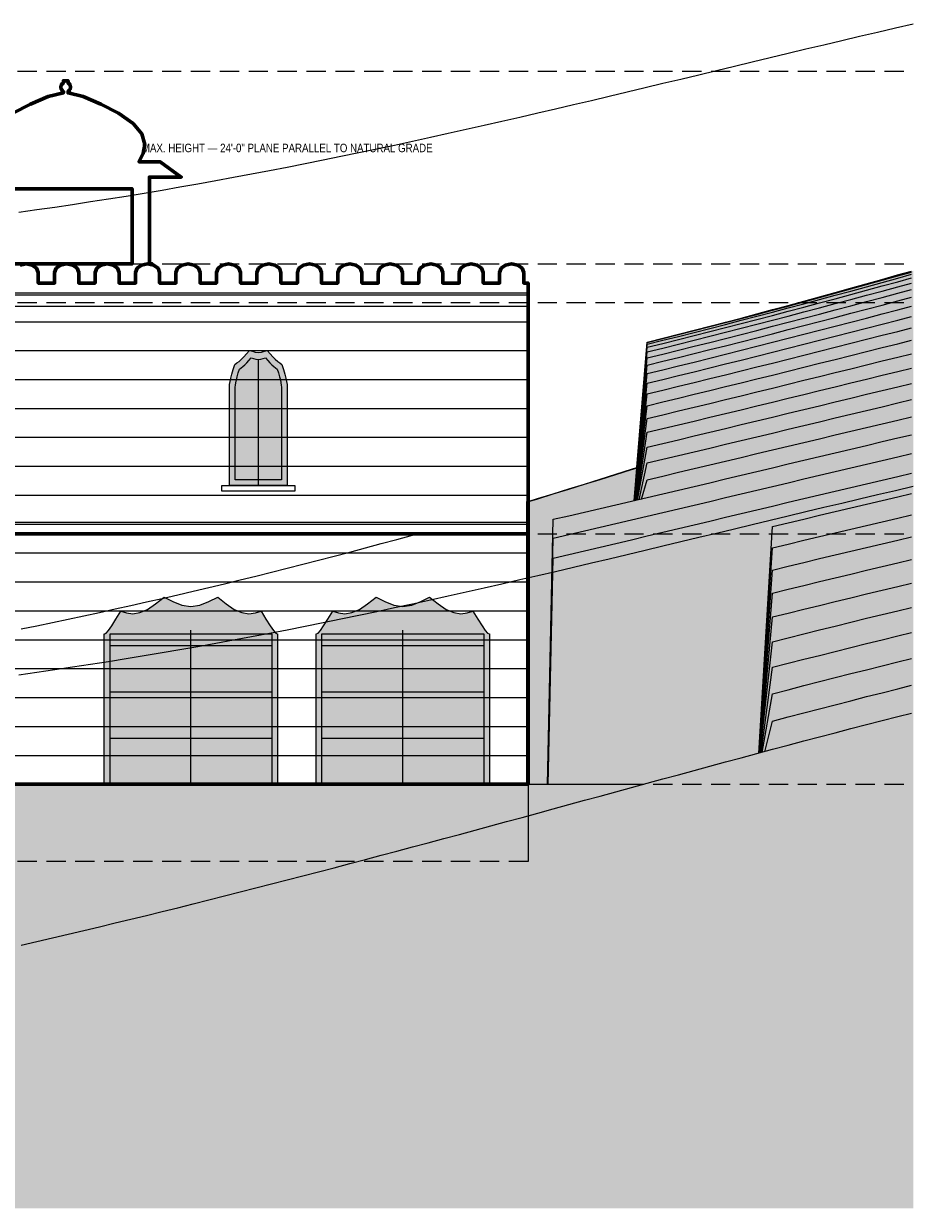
# Model space of a CAD drawing. Header units: inches. Extents: x -103 to 1584, y -3145 to 766.
# Tile 4 of 14: x 1006 to 1560, y -3036 to -2298. Entities that reach past the tile are written whole.
import ezdxf
from ezdxf.enums import TextEntityAlignment as Align

# ---------------------------------------------------------------- set-up
doc = ezdxf.new("R2010")
doc.units = ezdxf.units.IN
doc.header["$LTSCALE"] = 48
doc.header["$MEASUREMENT"] = 0
doc.linetypes.add('DASHED', pattern=[1.524, 1.27, -0.254])
doc.linetypes.add('HIDDEN', pattern=[0.375, 0.25, -0.125])
for name, color, linetype, lineweight in [('A-ANNO-TEXT', 7, 'CONTINUOUS', 25), ('A-ELEV', 7, 'CONTINUOUS', 25), ('A-ELEV-FINE', 8, 'CONTINUOUS', 13), ('A-ELEV-OTLN', 7, 'CONTINUOUS', 60), ('A-ELEV-PATT', 8, 'CONTINUOUS', 9), ('A-HIDN', 8, 'HIDDEN', 18), ('A-HTPL', 1, 'DASHED', 25), ('C-TOPO-MINR', 8, 'CONTINUOUS', 9)]:
    doc.layers.add(name, color=color, linetype=linetype, lineweight=lineweight)
doc.styles.add('JM', font='IBMPlexSansCondensed-Regular.ttf')

msp = doc.modelspace()

# ---------------------------------------------------------------- hatches: boundary and pattern name
at = {"layer": 'A-ELEV'}
h = msp.add_hatch(color=7, dxfattribs=at)
h.dxf.hatch_style = 1
h.paths.add_polyline_path([(1134, -2524.8), (1134.1, -2523.13), (1134.39, -2521.31), (1134.88, -2519.16), (1135.56, -2516.62), (1136.41, -2513.74), (1137.44, -2510.69), (1138.62, -2509.72), (1139.96, -2508.71), (1141.42, -2507.44), (1143, -2505.84), (1144.68, -2503.95), (1146.44, -2501.97), (1148.26, -2502.45), (1150.12, -2502.92), (1152, -2503.14), (1153.88, -2502.92), (1155.74, -2502.45), (1157.56, -2501.97), (1159.32, -2503.95), (1161, -2505.84), (1162.58, -2507.44), (1164.04, -2508.71), (1165.38, -2509.72), (1166.56, -2510.69), (1167.59, -2513.74), (1168.44, -2516.62), (1169.12, -2519.16), (1169.61, -2521.31), (1169.9, -2523.13), (1170, -2524.8), (1170, -2586), (1134, -2586)])
h = msp.add_hatch(color=7, dxfattribs=at)
h.dxf.hatch_style = 1
h.paths.add_polyline_path([(1056, -2678.4), (1056.3, -2678.42), (1057.18, -2677.91), (1058.64, -2676.32), (1060.67, -2673.38), (1063.23, -2669.21), (1066.31, -2664.29), (1069.87, -2665.29), (1073.87, -2665.79), (1078.26, -2665.16), (1083, -2663.09), (1088.04, -2659.7), (1093.31, -2655.57), (1098.77, -2658.29), (1104.36, -2660.49), (1110, -2661.42), (1115.64, -2660.49), (1121.23, -2658.29), (1126.69, -2655.57), (1131.96, -2659.7), (1137, -2663.09), (1141.74, -2665.16), (1146.13, -2665.79), (1150.13, -2665.29), (1153.69, -2664.29), (1156.77, -2669.21), (1159.33, -2673.38), (1161.36, -2676.32), (1162.82, -2677.91), (1163.7, -2678.42), (1164, -2678.4), (1164, -2772), (1160.25, -2772), (1150.5, -2772), (1140.75, -2772), (1131, -2772), (1121.25, -2772), (1111.5, -2772), (1101.75, -2772), (1092, -2772), (1082.25, -2772), (1072.5, -2772), (1062.75, -2772), (1056, -2772)])
h = msp.add_hatch(color=7, dxfattribs=at)
h.dxf.hatch_style = 1
h.paths.add_polyline_path([(1188, -2678.4), (1188.3, -2678.42), (1189.18, -2677.91), (1190.64, -2676.32), (1192.67, -2673.38), (1195.23, -2669.21), (1198.31, -2664.29), (1201.87, -2665.29), (1205.87, -2665.79), (1210.26, -2665.16), (1215, -2663.09), (1220.04, -2659.7), (1225.31, -2655.57), (1230.77, -2658.29), (1236.36, -2660.49), (1242, -2661.42), (1247.64, -2660.49), (1253.23, -2658.29), (1258.69, -2655.57), (1263.96, -2659.7), (1269, -2663.09), (1273.74, -2665.16), (1278.13, -2665.79), (1282.13, -2665.29), (1285.69, -2664.29), (1288.77, -2669.21), (1291.33, -2673.38), (1293.36, -2676.32), (1294.82, -2677.91), (1295.7, -2678.42), (1296, -2678.4), (1296, -2772), (1287, -2772), (1277.25, -2772), (1267.5, -2772), (1257.75, -2772), (1248, -2772), (1238.25, -2772), (1228.5, -2772), (1218.75, -2772), (1209, -2772), (1199.25, -2772), (1189.5, -2772), (1188, -2772)])
at = {"layer": 'C-TOPO-MINR'}
h = msp.add_hatch(dxfattribs=at)
h.set_pattern_fill('AR-SAND', scale=12)
h.paths.add_polyline_path([(0, -2884.64), (0, -2869.99), (0, -2855.87), (0, -2842.35), (0, -2829.51), (0, -2817.42), (0, -2806.19), (0, -2795.9), (0, -2786.63), (0, -2778.44), (0, -2771.33), (0, -2765.33), (0, -2760.42), (0, -2756.64), (0, -2754), (0, -2752.54), (0, -2752.31), (9.75, -2745.48), (19.5, -2738.73), (29.25, -2732.05), (39, -2725.47), (41.43, -2723.85), (48.75, -2718.78), (58.5, -2712.13), (68.25, -2705.57), (78, -2699.12), (87.75, -2692.77), (95.17, -2688.02), (97.5, -2686.47), (97.84, -2699.62), (97.84, -2699.63), (107.25, -2694.68), (117, -2689.66), (126.75, -2684.76), (136.5, -2679.98), (146.25, -2675.32), (156, -2670.78), (165.75, -2666.37), (175.5, -2662.08), (185.25, -2657.93), (195, -2653.9), (204.75, -2650.01), (214.5, -2646.25), (224.25, -2642.62), (234, -2639.12), (243.75, -2635.75), (253.5, -2632.52), (263.25, -2629.41), (273, -2626.44), (282.75, -2623.59), (292.5, -2620.88), (295.71, -2765.37), (295.56, -2765.39), (295.38, -2765.42), (295.18, -2765.45), (302.25, -2764.45), (312, -2763.13), (321.75, -2761.88), (331.5, -2760.68), (341.25, -2759.54), (351, -2758.45), (360.75, -2757.41), (370.5, -2756.42), (380.25, -2755.48), (390, -2754.58), (399.75, -2753.72), (409.5, -2752.91), (419.25, -2752.13), (429, -2751.39), (438.75, -2750.68), (448.5, -2750.01), (458.25, -2749.36), (468, -2748.74), (477.75, -2748.15), (487.5, -2747.58), (497.25, -2747.03), (507, -2746.49), (516.75, -2745.98), (526.5, -2745.48), (536.25, -2744.99), (546, -2744.52), (555.75, -2744.05), (565.5, -2743.59), (575.25, -2743.14), (585, -2742.69), (594.75, -2742.24), (604.5, -2741.79), (614.25, -2741.34), (624, -2740.89), (633.75, -2740.43), (643.5, -2739.97), (653.25, -2739.5), (663, -2739.02), (672.75, -2738.53), (682.5, -2738.03), (692.25, -2737.51), (702, -2736.98), (711.75, -2736.44), (721.5, -2735.88), (731.25, -2735.3), (741, -2734.7), (750.75, -2734.09), (760.5, -2733.45), (770.25, -2732.79), (780, -2732.11), (789.75, -2731.41), (799.5, -2730.68), (809.25, -2729.93), (819, -2729.15), (828.75, -2728.35), (838.5, -2727.52), (848.25, -2726.66), (858, -2725.77), (867.75, -2724.86), (877.5, -2723.91), (887.25, -2722.94), (897, -2721.93), (906.75, -2720.9), (916.5, -2719.83), (926.25, -2718.73), (936, -2717.6), (945.75, -2716.43), (955.5, -2715.23), (965.25, -2714), (975, -2712.74), (984.75, -2772), (994.5, -2772), (1004.25, -2772), (1014, -2772), (1023.75, -2772), (1033.5, -2772), (1043.25, -2772), (1053, -2772), (1062.75, -2772), (1072.5, -2772), (1082.25, -2772), (1092, -2772), (1101.75, -2772), (1111.5, -2772), (1121.25, -2772), (1131, -2772), (1140.75, -2772), (1150.5, -2772), (1160.25, -2772), (1170, -2772), (1179.75, -2772), (1189.5, -2772), (1199.25, -2772), (1209, -2772), (1218.75, -2772), (1228.5, -2772), (1238.25, -2772), (1248, -2772), (1257.75, -2772), (1267.5, -2772), (1277.25, -2772), (1287, -2772), (1296.75, -2772), (1306.5, -2772), (1316.25, -2772), (1320, -2772), (1320, -2616), (1320, -2596.02), (1326, -2594.22), (1335.75, -2591.26), (1345.5, -2588.27), (1355.25, -2585.26), (1365, -2582.21), (1374.75, -2579.14), (1384.5, -2576.04), (1387.86, -2574.96), (1386.19, -2595.36), (1386.19, -2595.36), (1394.25, -2496.82), (1404, -2494.39), (1413.75, -2491.93), (1423.5, -2489.44), (1433.25, -2486.93), (1443, -2484.39), (1452.75, -2481.82), (1462.5, -2479.24), (1472.25, -2476.63), (1482, -2473.99), (1491.75, -2471.34), (1501.5, -2468.67), (1511.25, -2465.98), (1521, -2463.27), (1530.75, -2460.55), (1540.5, -2457.8), (1550.25, -2455.05), (1560, -2452.28), (1560, -2452.74), (1560, -2454.13), (1560, -2456.43), (1560, -2459.62), (1560, -2463.66), (1560, -2468.51), (1560, -2474.13), (1560, -2480.49), (1560, -2487.54), (1560, -2495.27), (1560, -2503.63), (1560, -2512.6), (1560, -2522.15), (1560, -2532.27), (1560, -2542.93), (1560, -2554.13), (1560, -2565.84), (1560, -2578.06), (1560, -2590.77), (1560, -2603.97), (1560, -2617.66), (1560, -2631.83), (1560, -2646.48), (1560, -2661.62), (1560, -2677.26), (1560, -2693.4), (1560, -2710.09), (1560, -2727.34), (1560, -3036), (0, -3036), (0, -2981.11), (0, -2964.15), (0, -2947.52), (0, -2931.24), (0, -2915.31), (0, -2899.76)])
h.paths.add_polyline_path([(1464.02, -2752.44), (1463.93, -2752.47), (1463.79, -2752.5), (1463.68, -2752.53), (1462.5, -2752.85)], flags=0)
h.paths.add_polyline_path([(1467.58, -2751.49), (1465.97, -2751.92), (1465.16, -2752.14), (1464.67, -2752.27), (1464.34, -2752.36), (1464.18, -2752.4), (1472.25, -2750.24)], flags=0)
h.paths.add_polyline_path([(293.07, -2765.74), (292.5, -2765.82), (294.08, -2765.6), (293.99, -2765.61), (293.57, -2765.67)], flags=0)
h.paths.add_polyline_path([(97.5, -2699.81), (97.8, -2699.64), (97.74, -2699.68), (97.63, -2699.74)], flags=0)
h.paths.add_polyline_path([(1384.5, -2774.01), (1394.25, -2771.35), (1391.87, -2772)], flags=0)

# ---------------------------------------------------------------- linework, layer by layer
at = {"layer": 'A-ELEV'}
for p, q in [((720, -2467.2), (1320, -2467.2)), ((720, -2474.4), (1320, -2474.4)), ((720, -2608.8), (1320, -2608.8)), ((300, -2616), (1320, -2616)), ((720, -2616), (1320, -2616))]:
    msp.add_line(p, q, dxfattribs=at)
msp.add_lwpolyline([(1320.6, -2595.72), (1325.97, -2594.11), (1335.71, -2591.15), (1345.46, -2588.16), (1355.21, -2585.14), (1364.96, -2582.1), (1374.71, -2579.02), (1384.46, -2575.92), (1387.74, -2574.87), (1394.13, -2496.81), (1394.13, -2496.8), (1394.13, -2496.79), (1394.14, -2496.78), (1394.14, -2496.77), (1394.15, -2496.76), (1394.15, -2496.75), (1394.16, -2496.74), (1394.17, -2496.73), (1394.18, -2496.72), (1394.19, -2496.72), (1394.2, -2496.71), (1394.21, -2496.71), (1394.22, -2496.7), (1403.97, -2494.27), (1413.72, -2491.81), (1423.47, -2489.32), (1433.22, -2486.81), (1442.97, -2484.27), (1452.72, -2481.71), (1462.47, -2479.12), (1472.22, -2476.51), (1481.97, -2473.88), (1491.72, -2471.23), (1501.47, -2468.55), (1511.22, -2465.86), (1520.97, -2463.16), (1530.72, -2460.43), (1540.47, -2457.69), (1550.22, -2454.93), (1558.8, -2452.5)], dxfattribs=at)
for points in [[(1134, -2524.8), (1134.1, -2523.13), (1134.39, -2521.31), (1134.88, -2519.16), (1135.56, -2516.62), (1136.41, -2513.74), (1137.44, -2510.69), (1138.62, -2509.72), (1139.96, -2508.71), (1141.42, -2507.44), (1143, -2505.84), (1144.68, -2503.95), (1146.44, -2501.97), (1148.26, -2502.45), (1150.12, -2502.92), (1152, -2503.14), (1153.88, -2502.92), (1155.74, -2502.45), (1157.56, -2501.97), (1159.32, -2503.95), (1161, -2505.84), (1162.58, -2507.44), (1164.04, -2508.71), (1165.38, -2509.72), (1166.56, -2510.69), (1167.59, -2513.74), (1168.44, -2516.62), (1169.12, -2519.16), (1169.61, -2521.31), (1169.9, -2523.13), (1170, -2524.8), (1170, -2586), (1134, -2586)], [(1129.2, -2589.6), (1129.2, -2586), (1174.8, -2586), (1174.8, -2589.6)], [(1056, -2678.4), (1056.3, -2678.42), (1057.18, -2677.91), (1058.64, -2676.32), (1060.67, -2673.38), (1063.23, -2669.21), (1066.31, -2664.29), (1069.87, -2665.29), (1073.87, -2665.79), (1078.26, -2665.16), (1083, -2663.09), (1088.04, -2659.7), (1093.31, -2655.57), (1098.77, -2658.29), (1104.36, -2660.49), (1110, -2661.42), (1115.64, -2660.49), (1121.23, -2658.29), (1126.69, -2655.57), (1131.96, -2659.7), (1137, -2663.09), (1141.74, -2665.16), (1146.13, -2665.79), (1150.13, -2665.29), (1153.69, -2664.29), (1156.77, -2669.21), (1159.33, -2673.38), (1161.36, -2676.32), (1162.82, -2677.91), (1163.7, -2678.42), (1164, -2678.4), (1164, -2772), (1160.25, -2772), (1150.5, -2772), (1140.75, -2772), (1131, -2772), (1121.25, -2772), (1111.5, -2772), (1101.75, -2772), (1092, -2772), (1082.25, -2772), (1072.5, -2772), (1062.75, -2772), (1056, -2772)], [(1188, -2678.4), (1188.3, -2678.42), (1189.18, -2677.91), (1190.64, -2676.32), (1192.67, -2673.38), (1195.23, -2669.21), (1198.31, -2664.29), (1201.87, -2665.29), (1205.87, -2665.79), (1210.26, -2665.16), (1215, -2663.09), (1220.04, -2659.7), (1225.31, -2655.57), (1230.77, -2658.29), (1236.36, -2660.49), (1242, -2661.42), (1247.64, -2660.49), (1253.23, -2658.29), (1258.69, -2655.57), (1263.96, -2659.7), (1269, -2663.09), (1273.74, -2665.16), (1278.13, -2665.79), (1282.13, -2665.29), (1285.69, -2664.29), (1288.77, -2669.21), (1291.33, -2673.38), (1293.36, -2676.32), (1294.82, -2677.91), (1295.7, -2678.42), (1296, -2678.4), (1296, -2772), (1287, -2772), (1277.25, -2772), (1267.5, -2772), (1257.75, -2772), (1248, -2772), (1238.25, -2772), (1228.5, -2772), (1218.75, -2772), (1209, -2772), (1199.25, -2772), (1189.5, -2772), (1188, -2772)]]:
    msp.add_lwpolyline(points, close=True, dxfattribs=at)
at = {"layer": 'A-ELEV-FINE'}
for p, q in [((1152, -2586), (1152, -2508)), ((1110, -2772), (1110, -2676)), ((1242, -2772), (1242, -2676)), ((1059.6, -2685.6), (1160.4, -2685.6)), ((1191.6, -2685.6), (1292.4, -2685.6)), ((1059.6, -2714.4), (1160.4, -2714.4)), ((1191.6, -2714.4), (1292.4, -2714.4)), ((1059.6, -2743.2), (1160.4, -2743.2)), ((1191.6, -2743.2), (1292.4, -2743.2))]:
    msp.add_line(p, q, dxfattribs=at)
for points in [[(1137.6, -2524.8), (1137.68, -2523.47), (1137.91, -2522.01), (1138.3, -2520.29), (1138.84, -2518.26), (1139.53, -2515.95), (1140.35, -2513.51), (1141.3, -2512.74), (1142.36, -2511.93), (1143.54, -2510.91), (1144.8, -2509.63), (1146.14, -2508.12), (1147.55, -2506.54), (1149.01, -2506.92), (1150.49, -2507.29), (1152, -2507.47), (1153.51, -2507.29), (1154.99, -2506.92), (1156.45, -2506.54), (1157.86, -2508.12), (1159.2, -2509.63), (1160.46, -2510.91), (1161.64, -2511.93), (1162.7, -2512.74), (1163.65, -2513.51), (1164.47, -2515.95), (1165.16, -2518.26), (1165.7, -2520.29), (1166.09, -2522.01), (1166.32, -2523.47), (1166.4, -2524.8), (1166.4, -2582.4), (1137.6, -2582.4)], [(1059.6, -2678.4), (1160.4, -2678.4), (1160.4, -2772), (1160.25, -2772), (1150.5, -2772), (1140.75, -2772), (1131, -2772), (1121.25, -2772), (1111.5, -2772), (1101.75, -2772), (1092, -2772), (1082.25, -2772), (1072.5, -2772), (1062.75, -2772), (1059.6, -2772)], [(1191.6, -2678.4), (1292.4, -2678.4), (1292.4, -2772), (1287, -2772), (1277.25, -2772), (1267.5, -2772), (1257.75, -2772), (1248, -2772), (1238.25, -2772), (1228.5, -2772), (1218.75, -2772), (1209, -2772), (1199.25, -2772), (1191.6, -2772)]]:
    msp.add_lwpolyline(points, close=True, dxfattribs=at)
at = {"layer": 'A-ELEV-OTLN'}
for points in [[(999.17, -2354.16), (1010.11, -2348.54), (1021.06, -2343.79), (1030.56, -2341.54), (1030.56, -2340.59), (1030.33, -2340.45), (1030.1, -2340.28), (1029.88, -2340.08), (1029.68, -2339.86), (1029.51, -2339.63), (1029.35, -2339.37), (1029.23, -2339.11), (1029.13, -2338.83), (1029.06, -2338.55), (1029.01, -2338.25), (1029, -2337.96), (1029.01, -2337.67), (1029.06, -2337.37), (1029.13, -2337.09), (1029.23, -2336.81), (1029.35, -2336.55), (1029.51, -2336.29), (1029.68, -2336.06), (1029.88, -2335.84), (1030.1, -2335.64), (1030.33, -2335.47), (1030.56, -2335.33), (1030.56, -2334), (1033.44, -2334), (1033.44, -2335.33), (1033.67, -2335.47), (1033.9, -2335.64), (1034.12, -2335.84), (1034.32, -2336.06), (1034.49, -2336.29), (1034.65, -2336.55), (1034.77, -2336.81), (1034.87, -2337.09), (1034.94, -2337.37), (1034.99, -2337.67), (1035, -2337.96), (1034.99, -2338.25), (1034.94, -2338.55), (1034.87, -2338.83), (1034.77, -2339.11), (1034.65, -2339.37), (1034.49, -2339.63), (1034.32, -2339.86), (1034.12, -2340.08), (1033.9, -2340.28), (1033.67, -2340.45), (1033.44, -2340.59), (1033.44, -2341.54), (1042.94, -2343.79), (1053.89, -2348.54), (1064.83, -2354.16), (1073.95, -2360.64), (1079.42, -2367.12), (1081.25, -2373.6), (1080.34, -2379.22), (1077.6, -2384.4), (1090.8, -2384.4), (1104, -2394), (1084.2, -2394), (1084.2, -2448), (1086, -2448), (1086, -2448.58), (1083, -2448), (1079.25, -2448.72), (1076.5, -2450.7), (1075.5, -2453.4), (1075.5, -2460), (1065.3, -2460), (1065.3, -2453.4), (1064.3, -2450.7), (1061.55, -2448.72), (1057.8, -2448), (1073.4, -2448), (1073.4, -2401.2), (990.6, -2401.2)], [(1003.65, -2448.72), (1007.4, -2448), (1011.15, -2448.72), (1013.9, -2450.7), (1014.9, -2453.4), (1014.9, -2460), (1025.1, -2460), (1025.1, -2453.4), (1026.1, -2450.7), (1028.85, -2448.72), (1032.6, -2448), (1036.35, -2448.72), (1039.1, -2450.7), (1040.1, -2453.4), (1040.1, -2460), (1050.3, -2460), (1050.3, -2453.4), (1051.3, -2450.7), (1054.05, -2448.72), (1057.8, -2448), (1061.55, -2448.72), (1064.3, -2450.7), (1065.3, -2453.4), (1065.3, -2460), (1075.5, -2460), (1075.5, -2453.4), (1076.5, -2450.7), (1079.25, -2448.72), (1083, -2448), (1086.75, -2448.72), (1089.5, -2450.7), (1090.5, -2453.4), (1090.5, -2460), (1100.7, -2460), (1100.7, -2453.4), (1101.7, -2450.7), (1104.45, -2448.72), (1108.2, -2448), (1111.95, -2448.72), (1114.7, -2450.7), (1115.7, -2453.4), (1115.7, -2460), (1125.9, -2460), (1125.9, -2453.4), (1126.9, -2450.7), (1129.65, -2448.72), (1133.4, -2448), (1137.15, -2448.72), (1139.9, -2450.7), (1140.9, -2453.4), (1140.9, -2460), (1151.1, -2460), (1151.1, -2453.4), (1152.1, -2450.7), (1154.85, -2448.72), (1158.6, -2448), (1162.35, -2448.72), (1165.1, -2450.7), (1166.1, -2453.4), (1166.1, -2460), (1176.3, -2460), (1176.3, -2453.4), (1177.3, -2450.7), (1180.05, -2448.72), (1183.8, -2448), (1187.55, -2448.72), (1190.3, -2450.7), (1191.3, -2453.4), (1191.3, -2460), (1201.5, -2460), (1201.5, -2453.4), (1202.5, -2450.7), (1205.25, -2448.72), (1209, -2448), (1212.75, -2448.72), (1215.5, -2450.7), (1216.5, -2453.4), (1216.5, -2460), (1226.7, -2460), (1226.7, -2453.4), (1227.7, -2450.7), (1230.45, -2448.72), (1234.2, -2448), (1237.95, -2448.72), (1240.7, -2450.7), (1241.7, -2453.4), (1241.7, -2460), (1251.9, -2460), (1251.9, -2453.4), (1252.9, -2450.7), (1255.65, -2448.72), (1259.4, -2448), (1263.15, -2448.72), (1265.9, -2450.7), (1266.9, -2453.4), (1266.9, -2460), (1277.1, -2460), (1277.1, -2453.4), (1278.1, -2450.7), (1280.85, -2448.72), (1284.6, -2448), (1288.35, -2448.72), (1291.1, -2450.7), (1292.1, -2453.4), (1292.1, -2460), (1302.3, -2460), (1302.3, -2453.4), (1303.3, -2450.7), (1306.05, -2448.72), (1309.8, -2448), (1313.55, -2448.72), (1316.3, -2450.7), (1317.3, -2453.4), (1317.3, -2460), (1320, -2460), (1320, -2616), (720, -2616)], [(990.6, -2448), (1007.4, -2448), (1003.65, -2448.72)], [(984.85, -2771.88), (1319.88, -2771.88), (1319.88, -2596.02), (1319.88, -2596.01), (1319.88, -2596), (1319.89, -2595.99), (1319.89, -2595.98), (1319.89, -2595.97), (1319.9, -2595.96), (1319.91, -2595.95), (1319.92, -2595.94), (1319.92, -2595.93), (1319.93, -2595.92), (1319.94, -2595.92), (1319.95, -2595.91), (1319.97, -2595.91), (1320.6, -2595.72)], [(300, -2616), (1320, -2616), (1320, -2772), (1316.25, -2772), (1306.5, -2772), (1296.75, -2772), (1287, -2772), (1277.25, -2772), (1267.5, -2772), (1257.75, -2772), (1248, -2772), (1238.25, -2772), (1228.5, -2772), (1218.75, -2772), (1209, -2772), (1199.25, -2772), (1189.5, -2772), (1179.75, -2772), (1170, -2772), (1160.25, -2772), (1150.5, -2772), (1140.75, -2772), (1131, -2772), (1121.25, -2772), (1111.5, -2772), (1101.75, -2772), (1092, -2772), (1082.25, -2772), (1072.5, -2772), (1062.75, -2772), (1053, -2772), (1043.25, -2772), (1033.5, -2772), (1023.75, -2772), (1014, -2772), (1004.25, -2772)]]:
    msp.add_lwpolyline(points, dxfattribs=at)
for points in [[(1014.9, -2460), (1014.9, -2453.4), (1013.9, -2450.7), (1011.15, -2448.72), (1007.4, -2448), (1032.6, -2448), (1028.85, -2448.72), (1026.1, -2450.7), (1025.1, -2453.4), (1025.1, -2460)], [(1040.1, -2460), (1040.1, -2453.4), (1039.1, -2450.7), (1036.35, -2448.72), (1032.6, -2448), (1057.8, -2448), (1054.05, -2448.72), (1051.3, -2450.7), (1050.3, -2453.4), (1050.3, -2460)]]:
    msp.add_lwpolyline(points, close=True, dxfattribs=at)
at = {"layer": 'A-ELEV-PATT'}
for p, q in [((720, -2466), (1320, -2466)), ((720, -2484), (1320, -2484)), ((720, -2502), (1320, -2502)), ((720, -2520), (1320, -2520)), ((720, -2538), (1320, -2538)), ((720, -2556), (1320, -2556)), ((720, -2574), (1320, -2574)), ((720, -2592), (1320, -2592)), ((720, -2610), (1320, -2610)), ((300, -2628), (1320, -2628)), ((300, -2646), (1320, -2646)), ((300, -2664), (1320, -2664)), ((300, -2682), (1320, -2682)), ((300, -2700), (1320, -2700)), ((975.87, -2718), (1320, -2718)), ((978.83, -2736), (1320, -2736)), ((981.79, -2754), (1320, -2754)), ((1004.25, -2772), (1014, -2772)), ((1014, -2772), (1023.75, -2772)), ((1023.75, -2772), (1033.5, -2772)), ((1033.5, -2772), (1043.25, -2772)), ((1043.25, -2772), (1053, -2772)), ((1053, -2772), (1062.75, -2772)), ((1062.75, -2772), (1072.5, -2772)), ((1072.5, -2772), (1082.25, -2772)), ((1082.25, -2772), (1092, -2772)), ((1092, -2772), (1101.75, -2772)), ((1101.75, -2772), (1111.5, -2772)), ((1111.5, -2772), (1121.25, -2772)), ((1121.25, -2772), (1131, -2772)), ((1131, -2772), (1140.75, -2772)), ((1140.75, -2772), (1150.5, -2772)), ((1150.5, -2772), (1160.25, -2772)), ((1160.25, -2772), (1170, -2772)), ((1170, -2772), (1179.75, -2772)), ((1179.75, -2772), (1189.5, -2772)), ((1189.5, -2772), (1199.25, -2772)), ((1199.25, -2772), (1209, -2772)), ((1209, -2772), (1218.75, -2772)), ((1218.75, -2772), (1228.5, -2772)), ((1228.5, -2772), (1238.25, -2772)), ((1238.25, -2772), (1248, -2772)), ((1248, -2772), (1257.75, -2772)), ((1257.75, -2772), (1267.5, -2772)), ((1267.5, -2772), (1277.25, -2772)), ((1277.25, -2772), (1287, -2772)), ((1287, -2772), (1296.75, -2772)), ((1296.75, -2772), (1306.5, -2772)), ((1306.5, -2772), (1316.25, -2772)), ((1316.25, -2772), (1320, -2772))]:
    msp.add_line(p, q, dxfattribs=at)
at = {"layer": 'A-HIDN'}
for p, q in [((-24, -2328), (1560, -2328)), ((-24, -2448), (1560, -2448)), ((-24, -2472), (1560, -2472)), ((-24, -2616), (1560, -2616)), ((-24, -2772), (1560, -2772)), ((1320, -2772.6), (1320, -2820))]:
    msp.add_line(p, q, dxfattribs=at)
for points in [[(1002.86, -2703.78), (1014, -2702.23), (1025.14, -2700.62), (1036.29, -2698.97), (1047.43, -2697.28), (1058.57, -2695.54), (1069.71, -2693.76), (1080.86, -2691.93), (1092, -2690.05), (1103.14, -2688.14), (1114.29, -2686.18), (1125.43, -2684.17), (1136.57, -2682.13), (1147.71, -2680.04), (1158.86, -2677.92), (1170, -2675.75), (1181.14, -2673.55), (1192.29, -2671.31), (1203.43, -2669.03), (1214.57, -2666.72), (1225.71, -2664.38), (1236.86, -2662.01), (1248, -2659.6), (1259.14, -2657.17), (1270.29, -2654.7), (1281.43, -2652.22), (1292.57, -2649.7), (1303.71, -2647.17), (1314.86, -2644.61), (1326, -2642.04), (1337.14, -2639.44), (1348.29, -2636.84), (1359.43, -2634.21), (1370.57, -2631.57), (1381.71, -2628.93), (1392.86, -2626.27), (1404, -2623.6), (1415.14, -2620.93), (1426.29, -2618.26), (1437.43, -2615.58), (1448.57, -2612.91), (1459.71, -2610.23), (1470.86, -2607.56), (1482, -2604.89), (1493.14, -2602.23), (1504.29, -2599.57), (1515.43, -2596.93), (1526.57, -2594.29), (1537.71, -2591.67), (1548.86, -2589.07), (1560, -2586.48)], [(1320, -2616.6), (1320, -2820), (720, -2820), (720, -2726.12)], [(1004.25, -2675.29), (1014, -2673.29), (1023.75, -2671.26), (1033.5, -2669.2), (1043.25, -2667.12), (1053, -2665.01), (1062.75, -2662.88), (1072.5, -2660.71), (1082.25, -2658.52), (1092, -2656.3), (1101.75, -2654.05), (1111.5, -2651.78), (1121.25, -2649.47), (1131, -2647.14), (1140.75, -2644.77), (1150.5, -2642.38), (1160.25, -2639.96), (1170, -2637.51), (1179.75, -2635.02), (1189.5, -2632.51), (1199.25, -2629.97), (1209, -2627.4), (1218.75, -2624.8), (1228.5, -2622.17), (1238.25, -2619.51), (1248, -2616.83), (1248.81, -2616.6)], [(1320, -2820), (300, -2820), (300, -2765.37)]]:
    msp.add_lwpolyline(points, dxfattribs=at)
at = {"layer": 'A-HTPL'}
msp.add_lwpolyline([(1002.86, -2415.78), (1014, -2414.23), (1025.14, -2412.62), (1036.29, -2410.97), (1047.43, -2409.28), (1058.57, -2407.54), (1069.71, -2405.76), (1080.86, -2403.93), (1092, -2402.05), (1103.14, -2400.14), (1114.29, -2398.18), (1125.43, -2396.17), (1136.57, -2394.13), (1147.71, -2392.04), (1158.86, -2389.92), (1170, -2387.75), (1181.14, -2385.55), (1192.29, -2383.31), (1203.43, -2381.03), (1214.57, -2378.72), (1225.71, -2376.38), (1236.86, -2374.01), (1248, -2371.6), (1259.14, -2369.17), (1270.29, -2366.7), (1281.43, -2364.22), (1292.57, -2361.7), (1303.71, -2359.17), (1314.86, -2356.61), (1326, -2354.04), (1337.14, -2351.44), (1348.29, -2348.84), (1359.43, -2346.21), (1370.57, -2343.57), (1381.71, -2340.93), (1392.86, -2338.27), (1404, -2335.6), (1415.14, -2332.93), (1426.29, -2330.26), (1437.43, -2327.58), (1448.57, -2324.91), (1459.71, -2322.23), (1470.86, -2319.56), (1482, -2316.89), (1493.14, -2314.23), (1504.29, -2311.57), (1515.43, -2308.93), (1526.57, -2306.29), (1537.71, -2303.67), (1548.86, -2301.07), (1560, -2298.48)], dxfattribs=at)
at = {"layer": 'C-TOPO-MINR'}
for points in [[(1386.17, -2595.6), (1394.25, -2496.82), (1404, -2494.39), (1413.75, -2491.93), (1423.5, -2489.44), (1433.25, -2486.93), (1443, -2484.39), (1452.75, -2481.82), (1462.5, -2479.24), (1472.25, -2476.63), (1482, -2473.99), (1491.75, -2471.34), (1501.5, -2468.67), (1511.25, -2465.98), (1521, -2463.27), (1530.75, -2460.55), (1540.5, -2457.8), (1550.25, -2455.05), (1558.8, -2452.62)], [(1386.17, -2595.6), (1394.25, -2496.92), (1404, -2494.5), (1413.75, -2492.05), (1423.5, -2489.58), (1433.25, -2487.08), (1443, -2484.56), (1452.75, -2482.01), (1462.5, -2479.45), (1472.25, -2476.86), (1482, -2474.24), (1491.75, -2471.61), (1501.5, -2468.97), (1511.25, -2466.3), (1521, -2463.62), (1530.75, -2460.92), (1540.5, -2458.2), (1550.25, -2455.48), (1558.8, -2453.08)], [(1386.19, -2595.59), (1394.25, -2497.98), (1404, -2495.57), (1413.75, -2493.13), (1423.5, -2490.67), (1433.25, -2488.19), (1443, -2485.68), (1452.75, -2483.15), (1462.5, -2480.6), (1472.25, -2478.02), (1482, -2475.43), (1491.75, -2472.82), (1501.5, -2470.2), (1511.25, -2467.55), (1521, -2464.9), (1530.75, -2462.22), (1540.5, -2459.54), (1550.25, -2456.84), (1558.8, -2454.46)], [(1386.22, -2595.59), (1394.25, -2499.97), (1404, -2497.56), (1413.75, -2495.14), (1423.5, -2492.68), (1433.25, -2490.21), (1443, -2487.71), (1452.75, -2485.2), (1462.5, -2482.66), (1472.25, -2480.11), (1482, -2477.53), (1491.75, -2474.94), (1501.5, -2472.34), (1511.25, -2469.72), (1521, -2467.08), (1530.75, -2464.44), (1540.5, -2461.78), (1550.25, -2459.11), (1558.8, -2456.76)], [(1386.26, -2595.58), (1394.25, -2502.84), (1404, -2500.44), (1413.75, -2498.02), (1423.5, -2495.58), (1433.25, -2493.11), (1443, -2490.63), (1452.75, -2488.13), (1462.5, -2485.6), (1472.25, -2483.07), (1482, -2480.51), (1491.75, -2477.94), (1501.5, -2475.36), (1511.25, -2472.76), (1521, -2470.15), (1530.75, -2467.53), (1540.5, -2464.9), (1550.25, -2462.27), (1558.8, -2459.95)], [(1386.32, -2595.56), (1394.25, -2506.55), (1404, -2504.16), (1413.75, -2501.75), (1423.5, -2499.31), (1433.25, -2496.86), (1443, -2494.38), (1452.75, -2491.9), (1462.5, -2489.39), (1472.25, -2486.87), (1482, -2484.33), (1491.75, -2481.78), (1501.5, -2479.22), (1511.25, -2476.65), (1521, -2474.07), (1530.75, -2471.48), (1540.5, -2468.88), (1550.25, -2466.27), (1558.8, -2463.98)], [(1386.4, -2595.54), (1394.25, -2511.06), (1404, -2508.68), (1413.75, -2506.27), (1423.5, -2503.84), (1433.25, -2501.4), (1443, -2498.94), (1452.75, -2496.47), (1462.5, -2493.98), (1472.25, -2491.47), (1482, -2488.96), (1491.75, -2486.43), (1501.5, -2483.89), (1511.25, -2481.35), (1521, -2478.79), (1530.75, -2476.23), (1540.5, -2473.66), (1550.25, -2471.08), (1558.8, -2468.82)], [(1386.5, -2595.52), (1394.25, -2516.32), (1404, -2513.95), (1413.75, -2511.55), (1423.5, -2509.13), (1433.25, -2506.7), (1443, -2504.26), (1452.75, -2501.8), (1462.5, -2499.33), (1472.25, -2496.84), (1482, -2494.35), (1491.75, -2491.85), (1501.5, -2489.33), (1511.25, -2486.81), (1521, -2484.28), (1530.75, -2481.75), (1540.5, -2479.21), (1550.25, -2476.67), (1558.8, -2474.44)], [(1386.63, -2595.49), (1394.25, -2522.3), (1404, -2519.93), (1413.75, -2517.55), (1423.5, -2515.15), (1433.25, -2512.73), (1443, -2510.3), (1452.75, -2507.86), (1462.5, -2505.41), (1472.25, -2502.94), (1482, -2500.47), (1491.75, -2497.99), (1501.5, -2495.5), (1511.25, -2493.01), (1521, -2490.51), (1530.75, -2488.01), (1540.5, -2485.5), (1550.25, -2483), (1558.8, -2480.8)], [(1386.8, -2595.45), (1394.25, -2528.96), (1404, -2526.61), (1413.75, -2524.23), (1423.5, -2521.85), (1433.25, -2519.45), (1443, -2517.04), (1452.75, -2514.61), (1462.5, -2512.18), (1472.25, -2509.74), (1482, -2507.29), (1491.75, -2504.84), (1501.5, -2502.37), (1511.25, -2499.91), (1521, -2497.44), (1530.75, -2494.97), (1540.5, -2492.49), (1550.25, -2490.02), (1558.8, -2487.85)], [(1387.02, -2595.4), (1394.25, -2536.29), (1404, -2533.94), (1413.75, -2531.58), (1423.5, -2529.21), (1433.25, -2526.83), (1443, -2524.44), (1452.75, -2522.04), (1462.5, -2519.62), (1472.25, -2517.2), (1482, -2514.78), (1491.75, -2512.35), (1501.5, -2509.91), (1511.25, -2507.47), (1521, -2505.03), (1530.75, -2502.59), (1540.5, -2500.15), (1550.25, -2497.71), (1558.8, -2495.57)], [(1387.31, -2595.33), (1394.25, -2544.25), (1404, -2541.92), (1413.75, -2539.58), (1423.5, -2537.23), (1433.25, -2534.86), (1443, -2532.49), (1452.75, -2530.1), (1462.5, -2527.71), (1472.25, -2525.31), (1482, -2522.91), (1491.75, -2520.5), (1501.5, -2518.09), (1511.25, -2515.68), (1521, -2513.27), (1530.75, -2510.86), (1540.5, -2508.44), (1550.25, -2506.03), (1558.8, -2503.92)], [(1387.71, -2595.23), (1394.25, -2552.85), (1404, -2550.54), (1413.75, -2548.21), (1423.5, -2545.87), (1433.25, -2543.52), (1443, -2541.16), (1452.75, -2538.8), (1462.5, -2536.42), (1472.25, -2534.05), (1482, -2531.67), (1491.75, -2529.28), (1501.5, -2526.89), (1511.25, -2524.51), (1521, -2522.12), (1530.75, -2519.73), (1540.5, -2517.35), (1550.25, -2514.97), (1558.8, -2512.89)], [(1388.28, -2595.09), (1394.25, -2562.08), (1404, -2559.77), (1413.75, -2557.46), (1423.5, -2555.13), (1433.25, -2552.8), (1443, -2550.45), (1452.75, -2548.1), (1462.5, -2545.75), (1472.25, -2543.39), (1482, -2541.03), (1491.75, -2538.66), (1501.5, -2536.3), (1511.25, -2533.93), (1521, -2531.57), (1530.75, -2529.21), (1540.5, -2526.85), (1550.25, -2524.5), (1558.8, -2522.44)], [(1389.17, -2594.88), (1394.25, -2571.93), (1404, -2569.63), (1413.75, -2567.32), (1423.5, -2565), (1433.25, -2562.68), (1443, -2560.35), (1452.75, -2558.01), (1462.5, -2555.67), (1472.25, -2553.32), (1482, -2550.98), (1491.75, -2548.63), (1501.5, -2546.28), (1511.25, -2543.94), (1521, -2541.59), (1530.75, -2539.25), (1540.5, -2536.92), (1550.25, -2534.59), (1558.8, -2532.55)], [(1390.74, -2594.51), (1394.25, -2582.39), (1404, -2580.1), (1413.75, -2577.79), (1423.5, -2575.48), (1433.25, -2573.16), (1443, -2570.84), (1452.75, -2568.51), (1462.5, -2566.17), (1472.25, -2563.84), (1482, -2561.51), (1491.75, -2559.17), (1501.5, -2556.84), (1511.25, -2554.51), (1521, -2552.18), (1530.75, -2549.86), (1540.5, -2547.54), (1550.25, -2545.23), (1558.8, -2543.21)], [(1332.19, -2772.24), (1335.75, -2607.02), (1345.5, -2604.79), (1355.25, -2602.55), (1365, -2600.3), (1374.75, -2598.03), (1384.5, -2595.76), (1394.25, -2593.47), (1404, -2591.17), (1413.75, -2588.86), (1423.5, -2586.55), (1433.25, -2584.23), (1443, -2581.91), (1452.75, -2579.58), (1462.5, -2577.26), (1472.25, -2574.93), (1482, -2572.6), (1491.75, -2570.27), (1501.5, -2567.95), (1511.25, -2565.63), (1521, -2563.32), (1530.75, -2561.01), (1540.5, -2558.7), (1550.25, -2556.41), (1558.8, -2554.41)], [(1332.36, -2772.24), (1335.75, -2618.77), (1345.5, -2616.53), (1355.25, -2614.28), (1365, -2612.01), (1374.75, -2609.73), (1384.5, -2607.45), (1394.25, -2605.15), (1404, -2602.84), (1413.75, -2600.53), (1423.5, -2598.21), (1433.25, -2595.89), (1443, -2593.56), (1452.75, -2591.24), (1462.5, -2588.91), (1472.25, -2586.58), (1482, -2584.25), (1491.75, -2581.93), (1501.5, -2579.61), (1511.25, -2577.3), (1521, -2574.99), (1530.75, -2572.69), (1540.5, -2570.39), (1550.25, -2568.11), (1558.8, -2566.12)], [(1319.76, -2596.1), (1326, -2594.22), (1335.75, -2591.26), (1345.5, -2588.27), (1355.25, -2585.26), (1365, -2582.21), (1374.75, -2579.14), (1384.5, -2576.04), (1388.09, -2574.89)], [(1332.54, -2772.24), (1335.75, -2631.16), (1345.5, -2628.9), (1355.25, -2626.63), (1365, -2624.34), (1374.75, -2622.04), (1384.5, -2619.74), (1394.25, -2617.42), (1404, -2615.1), (1413.75, -2612.78), (1423.5, -2610.45), (1433.25, -2608.12), (1443, -2605.78), (1452.75, -2603.45), (1462.5, -2601.12), (1472.25, -2598.78), (1482, -2596.45), (1491.75, -2594.13), (1501.5, -2591.81), (1511.25, -2589.49), (1521, -2587.19), (1530.75, -2584.89), (1540.5, -2582.6), (1550.25, -2580.32), (1558.8, -2578.34)], [(1463.67, -2752.77), (1472.25, -2611.53), (1482, -2609.19), (1491.75, -2606.86), (1501.5, -2604.53), (1511.25, -2602.21), (1521, -2599.9), (1530.75, -2597.6), (1540.5, -2595.31), (1550.25, -2593.04), (1558.8, -2591.05)], [(1463.78, -2752.74), (1472.25, -2624.82), (1482, -2622.47), (1491.75, -2620.12), (1501.5, -2617.78), (1511.25, -2615.45), (1521, -2613.13), (1530.75, -2610.82), (1540.5, -2608.53), (1550.25, -2606.24), (1558.8, -2604.25)], [(1463.91, -2752.71), (1472.25, -2638.64), (1482, -2636.26), (1491.75, -2633.9), (1501.5, -2631.54), (1511.25, -2629.2), (1521, -2626.86), (1530.75, -2624.54), (1540.5, -2622.23), (1550.25, -2619.94), (1558.8, -2617.94)], [(1464.08, -2752.66), (1472.25, -2652.98), (1482, -2650.59), (1491.75, -2648.2), (1501.5, -2645.82), (1511.25, -2643.45), (1521, -2641.1), (1530.75, -2638.76), (1540.5, -2636.43), (1550.25, -2634.12), (1558.8, -2632.11)], [(1464.32, -2752.6), (1472.25, -2667.85), (1482, -2665.43), (1491.75, -2663.01), (1501.5, -2660.61), (1511.25, -2658.22), (1521, -2655.84), (1530.75, -2653.47), (1540.5, -2651.12), (1550.25, -2648.79), (1558.8, -2646.77)], [(1464.64, -2752.51), (1472.25, -2683.25), (1482, -2680.79), (1491.75, -2678.35), (1501.5, -2675.91), (1511.25, -2673.49), (1521, -2671.08), (1530.75, -2668.69), (1540.5, -2666.31), (1550.25, -2663.96), (1558.8, -2661.91)], [(1465.13, -2752.37), (1472.25, -2699.18), (1482, -2696.69), (1491.75, -2694.21), (1501.5, -2691.74), (1511.25, -2689.28), (1521, -2686.84), (1530.75, -2684.42), (1540.5, -2682.01), (1550.25, -2679.62), (1558.8, -2677.55)], [(1465.93, -2752.15), (1472.25, -2715.65), (1482, -2713.12), (1491.75, -2710.6), (1501.5, -2708.09), (1511.25, -2705.6), (1521, -2703.13), (1530.75, -2700.67), (1540.5, -2698.23), (1550.25, -2695.8), (1558.8, -2693.7)], [(1467.53, -2751.72), (1472.25, -2732.66), (1482, -2730.09), (1491.75, -2727.54), (1501.5, -2725), (1511.25, -2722.47), (1521, -2719.96), (1530.75, -2717.46), (1540.5, -2714.98), (1550.25, -2712.52), (1558.8, -2710.39)], [(1004.25, -2872.1), (1014, -2869.86), (1023.75, -2867.59), (1033.5, -2865.31), (1043.25, -2863.01), (1053, -2860.69), (1062.75, -2858.36), (1072.5, -2856), (1082.25, -2853.63), (1092, -2851.24), (1101.75, -2848.84), (1111.5, -2846.42), (1121.25, -2843.98), (1131, -2841.52), (1140.75, -2839.06), (1150.5, -2836.57), (1160.25, -2834.08), (1170, -2831.57), (1179.75, -2829.04), (1189.5, -2826.51), (1199.25, -2823.96), (1209, -2821.4), (1218.75, -2818.83), (1228.5, -2816.24), (1238.25, -2813.65), (1248, -2811.05), (1257.75, -2808.44), (1267.5, -2805.82), (1277.25, -2803.2), (1287, -2800.56), (1296.75, -2797.92), (1306.5, -2795.28), (1316.25, -2792.63), (1326, -2789.98), (1335.75, -2787.32), (1345.5, -2784.66), (1355.25, -2782), (1365, -2779.34), (1374.75, -2776.67), (1384.5, -2774.01), (1394.25, -2771.35), (1404, -2768.69), (1413.75, -2766.04), (1423.5, -2763.39), (1433.25, -2760.74), (1443, -2758.1), (1452.75, -2755.47), (1462.5, -2752.85), (1472.25, -2750.24), (1482, -2747.63), (1491.75, -2745.04), (1501.5, -2742.46), (1511.25, -2739.9), (1521, -2737.35), (1530.75, -2734.82), (1540.5, -2732.3), (1550.25, -2729.81), (1558.8, -2727.64)], [(1004.25, -2772), (1014, -2772), (1023.75, -2772), (1033.5, -2772), (1043.25, -2772), (1053, -2772), (1062.75, -2772), (1072.5, -2772), (1082.25, -2772), (1092, -2772), (1101.75, -2772), (1111.5, -2772), (1121.25, -2772), (1131, -2772), (1140.75, -2772), (1150.5, -2772), (1160.25, -2772), (1170, -2772), (1179.75, -2772), (1189.5, -2772), (1199.25, -2772), (1209, -2772), (1218.75, -2772), (1228.5, -2772), (1238.25, -2772), (1248, -2772), (1257.75, -2772), (1267.5, -2772), (1277.25, -2772), (1287, -2772), (1296.75, -2772), (1306.5, -2772), (1316.25, -2772), (1326, -2772), (1335.75, -2772), (1345.5, -2772), (1355.25, -2772), (1365, -2772), (1374.75, -2772), (1384.5, -2772), (1392.11, -2772)]]:
    msp.add_lwpolyline(points, dxfattribs=at)

# ---------------------------------------------------------------- texts
at = {"layer": 'A-ANNO-TEXT', "style": 'JM'}
msp.add_text('MAX. HEIGHT — 24\'-0" PLANE PARALLEL TO NATURAL GRADE', height=5.28, dxfattribs=at).set_placement((1170, -2380.07), align=Align.BOTTOM_CENTER)

doc.saveas('drawing.dxf')
